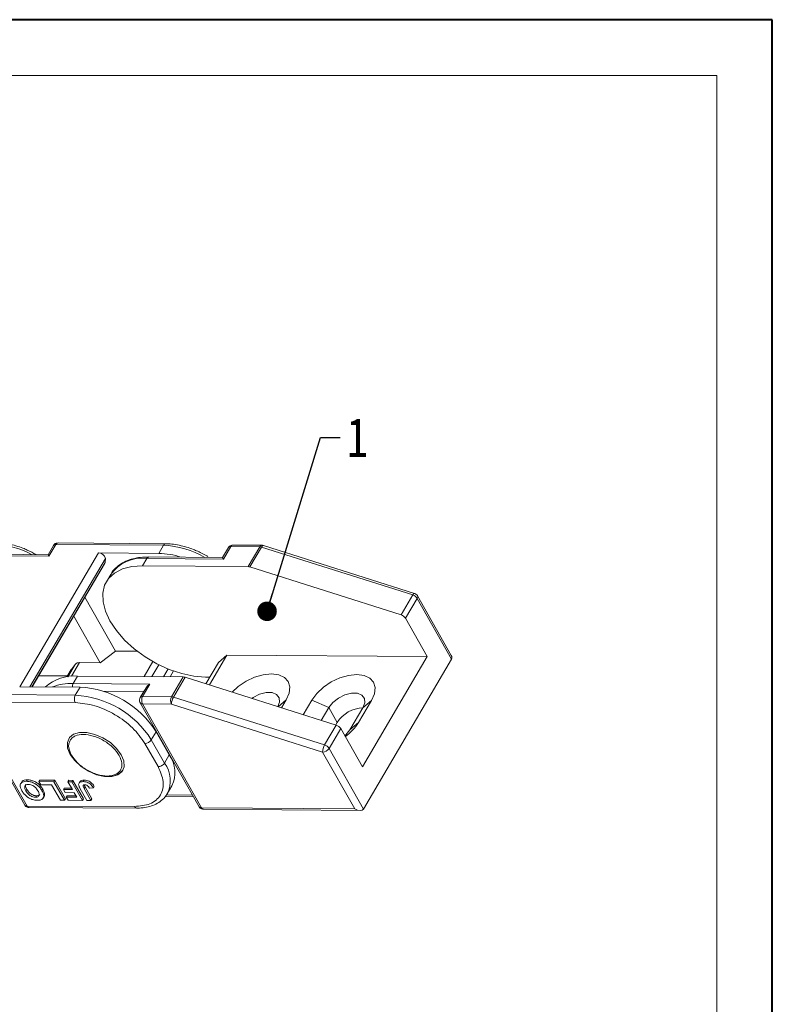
# Model space of a CAD drawing. Header units: millimetres. Extents: x 3186 to 3545, y -371 to -118.
# Tile 27 of 27: x 3486 to 3544, y -193 to -118. Entities that reach past the tile are written whole.
import ezdxf

# ---------------------------------------------------------------- set-up
doc = ezdxf.new("R2010")
doc.units = ezdxf.units.MM
doc.styles.get("Standard").update_dxf_attribs({"font": '仿宋_GB2312.ttf', "width": 0.8})
doc.dimstyles.new('副本 ISO-5', dxfattribs={"dimtxt": 3, "dimasz": 1.5, "dimexe": 1, "dimexo": 0.625, "dimgap": 0.5, "dimtad": 1, "dimtoh": 1, "dimdsep": 46, "dimtxsty": 'Standard', "dimcen": 2.5, "dimadec": 0, "dimazin": 0, "dimtfac": 1, "dimtmove": 0, "dimatfit": 3, "dimfxl": 0, "dimarcsym": 0})

msp = doc.modelspace()

# ---------------------------------------------------------------- linework, layer by layer
at = {"color": 7, "lineweight": 40}
for p, q in [((3544.149, -117.993), (3186.007, -117.993)), ((3544.149, -371.251), (3544.149, -117.993))]:
    msp.add_line(p, q, dxfattribs=at)
at = {"color": 7, "lineweight": 13}
for p, q in [((3539.886, -122.257), (3207.325, -122.257)), ((3539.886, -366.987), (3539.886, -122.257))]:
    msp.add_line(p, q, dxfattribs=at)
at = {"color": 7, "linetype": 'Continuous', "lineweight": 15}
for p, q in [((3489.073, -158.267), (3488.661, -158.969)), ((3488.728, -159.087), (3489.257, -158.186)), ((3489.257, -158.186), (3497.5, -158.249)), ((3497.665, -158.133), (3489.421, -158.07)), ((3497.5, -158.249), (3497.136, -158.868)), ((3502.093, -159.304), (3502.656, -158.346)), ((3502.656, -158.346), (3504.874, -158.364)), ((3505.039, -158.248), (3502.82, -158.231)), ((3504.874, -158.364), (3503.981, -159.884)), ((3516.734, -161.935), (3505.156, -158.266)), ((3483.217, -159.044), (3488.728, -159.087)), ((3488.661, -158.969), (3483.381, -158.929)), ((3492.526, -158.833), (3486.502, -169.082)), ((3488.728, -159.087), (3488.661, -158.969)), ((3492.526, -158.833), (3497.136, -158.868)), ((3502.472, -158.428), (3502.027, -159.186)), ((3504.124, -159.908), (3505.018, -158.388)), ((3505.018, -158.388), (3516.595, -162.057)), ((3487.275, -169.088), (3493.05, -159.261)), ((3493.023, -159.558), (3487.421, -169.089)), ((3487.453, -169.089), (3492.985, -159.676)), ((3493.05, -159.261), (3493.023, -159.558)), ((3495.884, -159.822), (3496.215, -159.259)), ((3495.884, -159.822), (3503.981, -159.884)), ((3496.215, -159.259), (3502.093, -159.304)), ((3502.027, -159.186), (3496.379, -159.143)), ((3496.385, -159.143), (3496.379, -159.143)), ((3502.027, -159.186), (3502.093, -159.304)), ((3493.459, -160.48), (3493.128, -161.043)), ((3504.124, -159.908), (3515.702, -163.577)), ((3516.595, -162.057), (3515.702, -163.577)), ((3519.547, -166.679), (3516.961, -162.119)), ((3493.838, -166.349), (3491.482, -162.233)), ((3516.046, -163.84), (3516.94, -162.319)), ((3516.94, -162.319), (3519.573, -166.962)), ((3492.659, -167.246), (3490.629, -163.685)), ((3492.661, -167.243), (3490.639, -163.668)), ((3516.046, -163.84), (3517.713, -166.778)), ((3493.838, -166.349), (3492.661, -167.243)), ((3495.49, -166.358), (3493.838, -166.349)), ((3501.021, -168.945), (3502.364, -166.66)), ((3502.364, -166.66), (3501.706, -167.221)), ((3517.713, -166.778), (3502.364, -166.66)), ((3490.73, -167.374), (3490.177, -168.316)), ((3490.443, -167.754), (3490.73, -167.374)), ((3490.463, -168.284), (3491.079, -167.237)), ((3491.079, -167.237), (3492.659, -167.246)), ((3492.659, -167.246), (3492.661, -167.243)), ((3496.691, -167.154), (3496.013, -168.308)), ((3496.601, -168.312), (3497.141, -167.394)), ((3501.706, -167.221), (3500.744, -168.857)), ((3512.748, -175.225), (3517.713, -166.778)), ((3512.821, -178.45), (3519.573, -166.962)), ((3490.434, -167.767), (3490.105, -168.327)), ((3490.106, -168.327), (3490.443, -167.754)), ((3490.443, -167.754), (3490.434, -167.767)), ((3497.864, -167.723), (3497.513, -168.319)), ((3498.008, -168.323), (3498.27, -167.878)), ((3487.95, -168.243), (3490.15, -168.251)), ((3490.589, -168.832), (3490.919, -168.269)), ((3496.467, -168.877), (3490.589, -168.832)), ((3499.016, -168.331), (3490.919, -168.269)), ((3495.904, -169.834), (3496.467, -168.877)), ((3499.016, -168.331), (3498.123, -169.851)), ((3498.266, -169.876), (3499.159, -168.355)), ((3510.737, -172.024), (3499.159, -168.355)), ((3500.718, -168.345), (3501.044, -168.348)), ((3490.748, -169.737), (3482.505, -169.673)), ((3491.113, -169.117), (3486.502, -169.082)), ((3491.113, -169.117), (3490.748, -169.737)), ((3492.848, -169.415), (3496.001, -169.439)), ((3496.166, -169.157), (3495.721, -169.915)), ((3490.744, -170.302), (3482.501, -170.239)), ((3495.717, -170.315), (3500.229, -178.271)), ((3500.411, -178.355), (3495.9, -170.4)), ((3495.9, -170.4), (3498.118, -170.417)), ((3498.123, -169.851), (3495.904, -169.834)), ((3498.118, -170.417), (3509.696, -174.086)), ((3509.844, -173.545), (3498.266, -169.876)), ((3506.292, -170.616), (3506.909, -170.089)), ((3506.552, -170.698), (3506.909, -170.089)), ((3508.869, -170.104), (3508.211, -171.224)), ((3508.869, -170.104), (3510.171, -170.68)), ((3512.448, -171.829), (3513.441, -170.139)), ((3512.783, -170.7), (3513.441, -170.139)), ((3509.594, -171.662), (3510.171, -170.68)), ((3510.171, -170.68), (3510.815, -171.817)), ((3512.783, -170.7), (3511.791, -172.389)), ((3510.7, -172.012), (3510.815, -171.817)), ((3511.791, -172.389), (3512.448, -171.829)), ((3496.571, -173.148), (3496.935, -172.528)), ((3497.948, -174.308), (3496.935, -172.528)), ((3510.737, -172.024), (3509.844, -173.545)), ((3510.188, -173.807), (3511.082, -172.286)), ((3512.748, -175.225), (3511.082, -172.286)), ((3497.092, -175.205), (3496.079, -173.428)), ((3497.584, -174.927), (3496.571, -173.148)), ((3509.696, -174.086), (3512.168, -178.445)), ((3512.821, -178.45), (3510.188, -173.807)), ((3497.948, -174.308), (3497.584, -174.927)), ((3485.643, -175.99), (3486.87, -178.143)), ((3485.825, -176.074), (3487.052, -178.227)), ((3486.629, -176.392), (3486.562, -176.505)), ((3487.007, -176.327), (3487.074, -176.215)), ((3487.961, -176.351), (3488.027, -176.238)), ((3487.961, -176.351), (3489.111, -176.357)), ((3488.096, -176.588), (3487.961, -176.351)), ((3488.027, -176.238), (3489.177, -176.245)), ((3489.177, -176.245), (3489.111, -176.357)), ((3489.111, -176.357), (3489.921, -177.778)), ((3489.177, -176.245), (3489.987, -177.665)), ((3490.178, -176.363), (3490.244, -176.251)), ((3490.178, -176.363), (3490.491, -176.365)), ((3490.52, -176.964), (3490.178, -176.363)), ((3490.244, -176.251), (3490.557, -176.253)), ((3490.557, -176.253), (3490.491, -176.365)), ((3490.491, -176.365), (3491.301, -177.786)), ((3490.557, -176.253), (3491.367, -177.673)), ((3491.115, -176.331), (3491.049, -176.443)), ((3491.423, -176.239), (3491.357, -176.352)), ((3486.967, -177.058), (3487.034, -176.945)), ((3488.932, -176.592), (3488.096, -176.588)), ((3488.26, -176.939), (3488.194, -177.052)), ((3489.607, -177.776), (3488.932, -176.592)), ((3489.896, -176.848), (3489.83, -176.96)), ((3489.965, -177.197), (3489.83, -176.96)), ((3489.83, -176.96), (3490.52, -176.964)), ((3489.896, -176.848), (3490.455, -176.851)), ((3490.655, -177.201), (3489.965, -177.197)), ((3490.852, -177.547), (3490.655, -177.201)), ((3491.635, -177.788), (3491.125, -176.892)), ((3491.425, -176.612), (3491.491, -176.757)), ((3491.425, -176.87), (3491.491, -176.757)), ((3491.425, -176.87), (3491.949, -177.789)), ((3491.491, -176.757), (3492.015, -177.677)), ((3491.828, -176.845), (3492.131, -176.828)), ((3492.197, -176.716), (3492.131, -176.828)), ((3497.787, -177.289), (3498.151, -176.669)), ((3487.703, -177.547), (3487.769, -177.435)), ((3488.286, -177.609), (3488.352, -177.496)), ((3488.393, -177.3), (3488.326, -177.412)), ((3489.921, -177.778), (3489.607, -177.776)), ((3489.987, -177.665), (3489.921, -177.778)), ((3490.124, -177.43), (3490.057, -177.543)), ((3490.192, -177.779), (3490.057, -177.543)), ((3490.057, -177.543), (3490.852, -177.547)), ((3490.124, -177.43), (3490.787, -177.434)), ((3491.301, -177.786), (3490.192, -177.779)), ((3491.367, -177.673), (3491.301, -177.786)), ((3491.949, -177.789), (3491.635, -177.788)), ((3492.015, -177.677), (3491.949, -177.789)), ((3497.631, -177.489), (3499.795, -177.506)), ((3499.728, -177.388), (3497.799, -177.373)), ((3495.277, -178.257), (3487.052, -178.227)), ((3487.216, -178.345), (3495.442, -178.376)), ((3512.168, -178.445), (3500.411, -178.355)), ((3500.574, -178.473), (3512.562, -178.565))]:
    msp.add_line(p, q, dxfattribs=at)
at = {"color": 7, "linetype": 'Continuous', "lineweight": 15, "flags": 128}
for points in [[(3505.156, -158.266), (3505.14, -158.265), (3505.113, -158.275), (3505.082, -158.3), (3505.05, -158.338), (3505.018, -158.388)], [(3500.718, -168.345), (3499.83, -168.274), (3498.896, -168.075), (3497.945, -167.755), (3497.003, -167.324), (3496.102, -166.794), (3495.267, -166.182), (3494.524, -165.506), (3493.896, -164.786), (3493.402, -164.046), (3493.057, -163.306), (3492.871, -162.591), (3492.85, -161.92), (3492.995, -161.315), (3493.301, -160.795), (3493.759, -160.374), (3494.354, -160.066), (3495.07, -159.88), (3495.884, -159.822)], [(3496.379, -159.143), (3496.379, -159.143), (3496.334, -159.15), (3496.291, -159.173), (3496.25, -159.209), (3496.215, -159.259)], [(3516.595, -162.057), (3516.628, -162.007), (3516.66, -161.969), (3516.69, -161.944), (3516.718, -161.934), (3516.734, -161.935)], [(3506.909, -170.089), (3507.131, -169.579), (3507.182, -169.101), (3507.059, -168.691), (3506.77, -168.374), (3506.334, -168.173), (3505.782, -168.101), (3505.151, -168.163), (3504.483, -168.356), (3503.826, -168.666), (3503.223, -169.071), (3502.76, -169.496)], [(3513.441, -170.139), (3513.663, -169.629), (3513.714, -169.152), (3513.591, -168.741), (3513.301, -168.424), (3512.866, -168.223), (3512.313, -168.151), (3511.682, -168.214), (3511.015, -168.406), (3510.358, -168.716), (3509.754, -169.121), (3509.247, -169.595), (3508.869, -170.104)], [(3504.271, -169.975), (3504.37, -169.908), (3504.866, -169.66), (3505.371, -169.529), (3505.824, -169.533), (3506.172, -169.67), (3506.372, -169.924), (3506.399, -170.264), (3506.275, -170.61)], [(3510.171, -170.68), (3510.476, -170.295), (3510.902, -169.958), (3511.397, -169.71), (3511.902, -169.579), (3512.356, -169.583), (3512.704, -169.72), (3512.903, -169.974), (3512.931, -170.314), (3512.783, -170.7)], [(3494.268, -174.287), (3494.462, -174.767), (3494.482, -175.207), (3494.326, -175.571), (3494.007, -175.831), (3493.55, -175.965), (3492.993, -175.962), (3492.381, -175.822), (3491.763, -175.557), (3491.189, -175.188), (3490.706, -174.745), (3490.353, -174.265), (3490.159, -173.785), (3490.139, -173.345), (3490.295, -172.98), (3490.614, -172.721), (3491.07, -172.587), (3491.628, -172.59), (3492.24, -172.73), (3492.858, -172.995), (3493.432, -173.364), (3493.915, -173.806), (3494.268, -174.287)], [(3511.791, -172.389), (3511.485, -172.774), (3511.403, -172.852)]]:
    msp.add_lwpolyline(points, dxfattribs=at)
at = {"color": 7, "linetype": 'Continuous', "lineweight": 15}
for centre, radius, start, end in [((3484.181, -164.892), 6.748, 61.54113, 87.82501), ((3489.236, -158.386), 0.201, 83.93215, 143.87291), ((3489.44, -158.27), 0.201, 95.25064, 155.17534), ((3497.68, -158.329), 0.196, 93.72272, 155.93022), ((3497.232, -165.067), 6.824, 59.70177, 87.75054), ((3502.635, -158.547), 0.201, 83.94018, 143.86488), ((3502.839, -158.431), 0.201, 95.25064, 155.17534), ((3505.057, -158.448), 0.201, 95.28313, 155.17251), ((3504.864, -158.855), 0.491, 71.82285, 88.81364), ((3492.532, -159.36), 0.527, 10.88766, 90.71836), ((3496.993, -164.917), 6.05, 72.03, 88.63907), ((3492.744, -159.535), 0.279, 329.72095, 355.30586), ((3495.859, -162.174), 2.937, 83.02819, 144.77687), ((3503.971, -160.375), 0.491, 71.82285, 88.81364), ((3516.414, -162.653), 0.623, 32.38728, 73.07439), ((3516.782, -162.201), 0.197, 323.25188, 24.56841), ((3515.52, -164.173), 0.623, 32.38728, 73.07439), ((3491.042, -167.657), 0.421, 85.02401, 137.86825), ((3490.663, -171.558), 3.3, 85.53779, 131.75794), ((3490.448, -172.852), 4.022, 87.99318, 111.17878), ((3491.095, -169.107), 0.577, 151.50796, 180.57904), ((3499.006, -168.822), 0.491, 71.82285, 88.81364), ((3490.732, -176.44), 7.333, 32.23876, 87.02801), ((3491.292, -170.024), 0.615, 152.16324, 206.95228), ((3490.368, -177.06), 7.333, 32.23876, 87.02801), ((3495.882, -170.199), 0.201, 215.27985, 275.18072), ((3495.883, -170.034), 0.201, 83.93959, 143.87171), ((3496.448, -170.121), 0.615, 152.16324, 206.95228), ((3498.666, -170.138), 0.615, 152.16324, 206.95228), ((3499.214, -170.425), 1.096, 149.92105, 179.59099), ((3498.112, -170.342), 0.491, 71.82285, 88.81364), ((3512.853, -173.116), 2.417, 91.64801, 147.47288), ((3509.177, -169.777), 3.861, 305.7848, 327.90297), ((3510.556, -172.62), 0.623, 32.38728, 73.07439), ((3496.054, -172.812), 0.616, 272.30214, 326.96471), ((3510.792, -174.094), 1.096, 149.92105, 179.59099), ((3509.673, -173.471), 0.615, 272.16743, 326.94809), ((3509.662, -174.14), 0.623, 32.38728, 73.07439), ((3495.756, -176.273), 2.27, 333.12583, 36.3634), ((3495.989, -175.666), 2.384, 335.10788, 34.72201), ((3493.42, -174.698), 1.24, 260.62075, 321.89027), ((3487.033, -178.027), 0.2, 215.37868, 275.32038), ((3487.23, -178.153), 0.193, 202.58773, 265.74128), ((3500.393, -178.154), 0.201, 215.25256, 275.1831), ((3500.589, -178.282), 0.192, 202.30193, 265.50141)]:
    msp.add_arc(centre, radius, start, end, dxfattribs=at)
for centre, major_axis, ratio, start_param, end_param in [((3519.086, -166.676), (-0.488, 0.287), 0.577335, 3.141552, 3.92695), ((3496.628, -169.161), (0.492, 0.279), 0.577382, 1.570796, 2.356113), ((3512.334, -178.163), (-0.488, 0.287), 0.577335, 1.570756, 3.141552)]:
    msp.add_ellipse(centre, major_axis=major_axis, ratio=ratio, start_param=start_param, end_param=end_param, dxfattribs=at)
for points, knots in [([(3487.743, -158.962), (3487.518, -158.839), (3487.187, -158.659), (3486.666, -158.444), (3486.192, -158.279), (3485.635, -158.138), (3485.098, -158.049), (3484.76, -158.041), (3484.603, -158.037)], [0, 0, 0, 0, 0.218433, 0.320538, 0.488437, 0.660098, 0.841754, 1, 1, 1, 1]), ([(3489.421, -158.071), (3489.373, -158.075), (3489.277, -158.084), (3489.153, -158.158), (3489.1, -158.232), (3489.074, -158.268)], [0, 0, 0, 0, 0.34524, 0.687086, 1, 1, 1, 1]), ([(3500.913, -159.117), (3500.652, -158.975), (3500.287, -158.775), (3499.729, -158.544), (3499.255, -158.379), (3498.699, -158.239), (3498.161, -158.149), (3497.824, -158.141), (3497.666, -158.137)], [0, 0, 0, 0, 0.244335, 0.343056, 0.50539, 0.671363, 0.846999, 1, 1, 1, 1]), ([(3502.82, -158.232), (3502.772, -158.236), (3502.677, -158.245), (3502.552, -158.318), (3502.499, -158.393), (3502.473, -158.428)], [0, 0, 0, 0, 0.343738, 0.685565, 1, 1, 1, 1]), ([(3505.155, -158.27), (3505.118, -158.256), (3505.08, -158.242), (3505.041, -158.248), (3505.039, -158.249)], [0, 0, 0, 0, 0.941066, 1, 1, 1, 1]), ([(3496.384, -159.152), (3496.274, -159.149), (3495.946, -159.142), (3495.44, -159.21), (3494.872, -159.356), (3494.354, -159.587), (3493.911, -159.914), (3493.633, -160.177), (3493.545, -160.349), (3493.541, -160.357)], [0, 0, 0, 0, 0.088047, 0.261806, 0.438029, 0.617087, 0.800308, 0.990749, 1, 1, 1, 1]), ([(3516.96, -162.12), (3516.958, -162.115), (3516.938, -162.074), (3516.874, -162.009), (3516.796, -161.951), (3516.743, -161.941), (3516.733, -161.939)], [0, 0, 0, 0, 0.058035, 0.456423, 0.89672, 1, 1, 1, 1]), ([(3495.721, -169.916), (3495.72, -169.917), (3495.698, -169.945), (3495.676, -170.014), (3495.669, -170.081), (3495.665, -170.115)], [0, 0, 0, 0, 0.028023, 0.506858, 1, 1, 1, 1]), ([(3495.665, -170.115), (3495.67, -170.168), (3495.676, -170.238), (3495.71, -170.299), (3495.718, -170.315)], [0, 0, 0, 0, 0.742467, 1, 1, 1, 1]), ([(3490.448, -174.318), (3490.359, -174.118), (3490.222, -173.81), (3490.24, -173.441), (3490.332, -173.19), (3490.506, -172.985), (3490.824, -172.796), (3491.353, -172.703), (3491.994, -172.805), (3492.529, -173), (3492.937, -173.209), (3493.317, -173.464), (3493.755, -173.837), (3493.968, -174.146), (3494.106, -174.346)], [0, 0, 0, 0, 0.119721, 0.18483, 0.25, 0.315109, 0.380279, 0.5, 0.619721, 0.68483, 0.75, 0.815109, 0.880279, 1, 1, 1, 1]), ([(3494.106, -174.346), (3494.195, -174.546), (3494.332, -174.855), (3494.315, -175.224), (3494.222, -175.475), (3494.048, -175.68), (3493.731, -175.868), (3493.201, -175.962), (3492.561, -175.859), (3492.026, -175.664), (3491.617, -175.455), (3491.238, -175.2), (3490.799, -174.828), (3490.586, -174.518), (3490.448, -174.318)], [0, 0, 0, 0, 0.119721, 0.18483, 0.25, 0.315109, 0.380279, 0.5, 0.619721, 0.68483, 0.75, 0.815109, 0.880279, 1, 1, 1, 1]), ([(3495.277, -178.257), (3495.7, -178.219), (3496.349, -178.16), (3496.957, -177.782), (3497.301, -177.39), (3497.481, -176.901), (3497.521, -176.189), (3497.261, -175.593), (3497.092, -175.205)], [0, 0, 0, 0, 0.239602, 0.368454, 0.5, 0.631546, 0.760398, 1, 1, 1, 1]), ([(3486.65, -177.049), (3486.611, -176.973), (3486.532, -176.82), (3486.507, -176.6), (3486.591, -176.436), (3486.768, -176.34), (3486.925, -176.332), (3487.007, -176.327)], [0, 0, 0, 0, 0.204593, 0.411054, 0.622248, 0.800999, 1, 1, 1, 1]), ([(3486.642, -176.4), (3486.653, -176.374), (3486.684, -176.298), (3486.837, -176.229), (3486.992, -176.22), (3487.074, -176.215)], [0, 0, 0, 0, 0.1932973, 0.5750269, 1, 1, 1, 1]), ([(3487.007, -176.327), (3487.098, -176.333), (3487.281, -176.344), (3487.574, -176.45), (3487.829, -176.612), (3488.045, -176.817), (3488.141, -176.968), (3488.194, -177.052)], [0, 0, 0, 0, 0.205433, 0.413226, 0.595657, 0.776233, 1, 1, 1, 1]), ([(3487.074, -176.215), (3487.164, -176.22), (3487.347, -176.231), (3487.64, -176.338), (3487.896, -176.5), (3488.112, -176.705), (3488.207, -176.855), (3488.26, -176.939)], [0, 0, 0, 0, 0.205433, 0.413226, 0.595657, 0.776233, 1, 1, 1, 1]), ([(3491.007, -176.622), (3491.004, -176.587), (3490.999, -176.509), (3491.058, -176.419), (3491.18, -176.359), (3491.293, -176.355), (3491.357, -176.352)], [0, 0, 0, 0, 0.206451, 0.456836, 0.694177, 1, 1, 1, 1]), ([(3491.121, -176.334), (3491.125, -176.326), (3491.146, -176.287), (3491.25, -176.249), (3491.361, -176.243), (3491.423, -176.239)], [0, 0, 0, 0, 0.095595, 0.490784, 1, 1, 1, 1]), ([(3491.357, -176.352), (3491.428, -176.356), (3491.548, -176.364), (3491.735, -176.433), (3491.893, -176.533), (3492.032, -176.671), (3492.096, -176.774), (3492.131, -176.828)], [0, 0, 0, 0, 0.242194, 0.410832, 0.580073, 0.776537, 1, 1, 1, 1]), ([(3491.423, -176.239), (3491.494, -176.244), (3491.615, -176.251), (3491.801, -176.32), (3491.959, -176.42), (3492.098, -176.558), (3492.163, -176.661), (3492.197, -176.716)], [0, 0, 0, 0, 0.242194, 0.410832, 0.580073, 0.776537, 1, 1, 1, 1]), ([(3487.842, -177.784), (3487.751, -177.779), (3487.568, -177.768), (3487.275, -177.659), (3487.017, -177.495), (3486.8, -177.287), (3486.703, -177.134), (3486.65, -177.049)], [0, 0, 0, 0, 0.203919, 0.410143, 0.593167, 0.774496, 1, 1, 1, 1]), ([(3486.967, -177.058), (3486.928, -176.981), (3486.866, -176.859), (3486.864, -176.706), (3486.925, -176.616), (3487.026, -176.569), (3487.108, -176.565), (3487.143, -176.564)], [0, 0, 0, 0, 0.319116, 0.506214, 0.694344, 0.868092, 1, 1, 1, 1]), ([(3487.034, -176.945), (3486.996, -176.869), (3486.936, -176.748), (3486.924, -176.614), (3486.957, -176.573), (3486.967, -176.56)], [0, 0, 0, 0, 0.544466, 0.863688, 1, 1, 1, 1]), ([(3487.703, -177.547), (3487.634, -177.542), (3487.516, -177.532), (3487.338, -177.452), (3487.184, -177.345), (3487.059, -177.207), (3486.997, -177.106), (3486.967, -177.058)], [0, 0, 0, 0, 0.24016, 0.407539, 0.574764, 0.796346, 1, 1, 1, 1]), ([(3487.769, -177.435), (3487.7, -177.429), (3487.582, -177.42), (3487.404, -177.34), (3487.25, -177.233), (3487.125, -177.095), (3487.063, -176.994), (3487.034, -176.945)], [0, 0, 0, 0, 0.24016, 0.407539, 0.574764, 0.796346, 1, 1, 1, 1]), ([(3487.143, -176.564), (3487.205, -176.569), (3487.317, -176.579), (3487.491, -176.653), (3487.652, -176.759), (3487.788, -176.901), (3487.853, -177.007), (3487.885, -177.059)], [0, 0, 0, 0, 0.213563, 0.386192, 0.558454, 0.780281, 1, 1, 1, 1]), ([(3487.885, -177.059), (3487.925, -177.136), (3487.986, -177.257), (3487.988, -177.406), (3487.929, -177.494), (3487.828, -177.542), (3487.743, -177.546), (3487.703, -177.547)], [0, 0, 0, 0, 0.319472, 0.499874, 0.681163, 0.852974, 1, 1, 1, 1]), ([(3488.194, -177.052), (3488.214, -177.089), (3488.257, -177.169), (3488.308, -177.292), (3488.32, -177.372), (3488.326, -177.412)], [0, 0, 0, 0, 0.308297, 0.650122, 1, 1, 1, 1]), ([(3488.26, -176.939), (3488.28, -176.977), (3488.324, -177.057), (3488.374, -177.179), (3488.386, -177.259), (3488.393, -177.3)], [0, 0, 0, 0, 0.308297, 0.650122, 1, 1, 1, 1]), ([(3491.125, -176.892), (3491.104, -176.854), (3491.069, -176.79), (3491.028, -176.699), (3491.014, -176.648), (3491.007, -176.622)], [0, 0, 0, 0, 0.4168306, 0.7067378, 1, 1, 1, 1]), ([(3491.425, -176.87), (3491.406, -176.835), (3491.368, -176.764), (3491.333, -176.677), (3491.347, -176.624), (3491.383, -176.597), (3491.429, -176.589), (3491.462, -176.589), (3491.472, -176.589)], [0, 0, 0, 0, 0.272262, 0.546684, 0.659253, 0.771268, 0.935125, 1, 1, 1, 1]), ([(3491.472, -176.589), (3491.5, -176.591), (3491.55, -176.595), (3491.626, -176.626), (3491.665, -176.654), (3491.684, -176.668)], [0, 0, 0, 0, 0.410571, 0.709085, 1, 1, 1, 1]), ([(3491.684, -176.668), (3491.708, -176.69), (3491.749, -176.729), (3491.792, -176.79), (3491.816, -176.826), (3491.828, -176.845)], [0, 0, 0, 0, 0.392386, 0.695009, 1, 1, 1, 1]), ([(3488.019, -177.326), (3488.01, -177.344), (3487.985, -177.392), (3487.893, -177.429), (3487.808, -177.433), (3487.769, -177.435)], [0, 0, 0, 0, 0.244354, 0.651547, 1, 1, 1, 1]), ([(3488.154, -177.73), (3488.12, -177.743), (3488.058, -177.767), (3487.951, -177.782), (3487.879, -177.784), (3487.842, -177.784)], [0, 0, 0, 0, 0.372031, 0.683777, 1, 1, 1, 1]), ([(3488.326, -177.412), (3488.326, -177.446), (3488.326, -177.514), (3488.286, -177.625), (3488.222, -177.696), (3488.161, -177.727), (3488.154, -177.73)], [0, 0, 0, 0, 0.2508959, 0.5021661, 0.9405117, 1, 1, 1, 1]), ([(3488.393, -177.3), (3488.392, -177.333), (3488.39, -177.4), (3488.377, -177.468), (3488.352, -177.492), (3488.35, -177.494)], [0, 0, 0, 0, 0.476931, 0.954574, 1, 1, 1, 1]), ([(3495.439, -178.372), (3495.468, -178.373), (3495.689, -178.385), (3496.075, -178.34), (3496.585, -178.227), (3497.049, -178.026), (3497.445, -177.732), (3497.695, -177.481), (3497.768, -177.312), (3497.775, -177.297)], [0, 0, 0, 0, 0.027427, 0.209588, 0.394961, 0.583707, 0.777307, 0.979798, 1, 1, 1, 1]), ([(3486.871, -178.143), (3486.873, -178.148), (3486.894, -178.189), (3486.956, -178.256), (3487.068, -178.322), (3487.164, -178.353), (3487.213, -178.345), (3487.216, -178.344)], [0, 0, 0, 0, 0.041472, 0.326073, 0.640615, 0.981348, 1, 1, 1, 1]), ([(3495.277, -178.257), (3495.301, -178.291), (3495.348, -178.358), (3495.408, -178.369), (3495.438, -178.375)], [0, 0, 0, 0, 0.506625, 1, 1, 1, 1]), ([(3500.23, -178.27), (3500.232, -178.275), (3500.252, -178.316), (3500.315, -178.384), (3500.427, -178.45), (3500.522, -178.481), (3500.571, -178.472), (3500.574, -178.472)], [0, 0, 0, 0, 0.041544, 0.326728, 0.641912, 0.983278, 1, 1, 1, 1])]:
    msp.add_open_spline(points, degree=3, knots=knots, dxfattribs=at)
for points in [[(3496.079, -173.428), (3495.793, -173.02), (3495.223, -172.206), (3493.813, -171.175), (3492.225, -170.45), (3491.238, -170.351), (3490.744, -170.302)], [(3497.092, -175.205), (3497.137, -175.202), (3497.228, -175.194), (3497.374, -175.13), (3497.504, -175.037), (3497.558, -174.964), (3497.584, -174.927)]]:
    msp.add_open_spline(points, degree=3, dxfattribs=at)

# ---------------------------------------------------------------- texts
at = {"color": 5, "lineweight": 9, "insert": (3511.545, -148.488), "char_height": 3, "width": 2.50007, "attachment_point": 1}
msp.add_mtext('1', dxfattribs=at)

# ---------------------------------------------------------------- leaders
at = {"color": 5, "lineweight": 9}
msp.add_leader([(3505.438, -163.305), (3509.545, -149.988), (3511.045, -149.988)], dimstyle='副本 ISO-5', override={"dimgap": 0.5, "dimtad": 0, "dimldrblk": 'Dot'}, dxfattribs=at)

doc.saveas('drawing.dxf')
